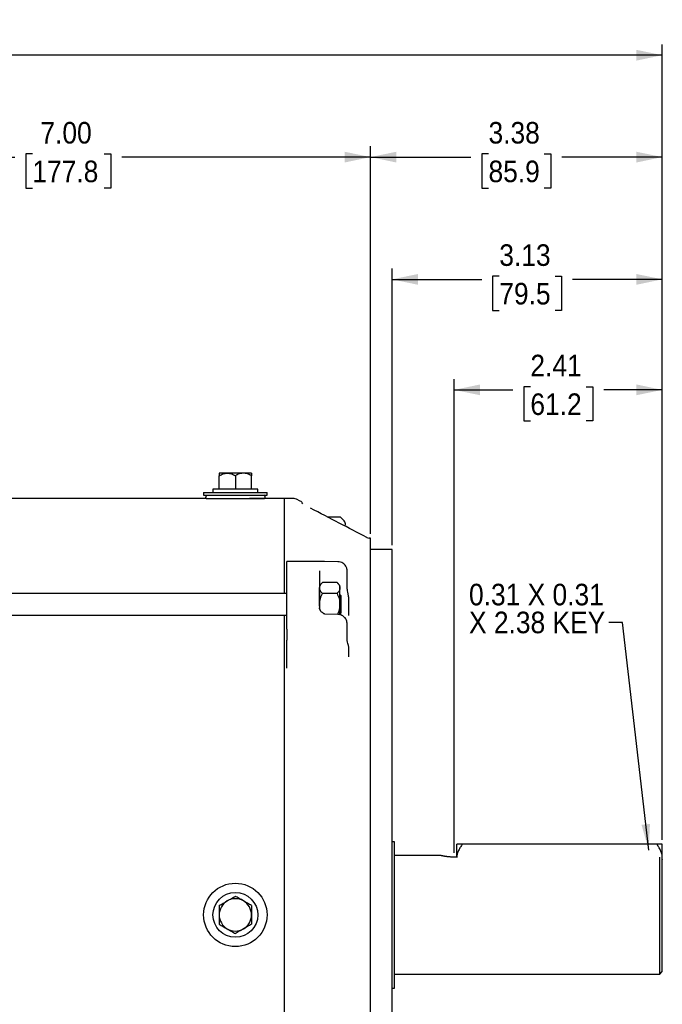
# Model space of a CAD drawing. Header units: inches. Extents: x 1.5 to 80, y 0 to 40.3.
# Tile 3 of 15: x 19.3 to 26.7, y 28.8 to 40.3. Entities that reach past the tile are written whole.
import ezdxf

# ---------------------------------------------------------------- set-up
doc = ezdxf.new("R2010")
doc.units = ezdxf.units.IN
doc.header["$MEASUREMENT"] = 0
doc.linetypes.add('SLD-Solid', pattern=[0])
doc.layers.add('SLD-0', color=7, linetype='Continuous')
doc.styles.add('SLDTEXTSTYLE0', font='GOTHIC.TTF', dxfattribs={"width": 0.913})
doc.styles.get("Standard").update_dxf_attribs({"font": 'GOTHIC.TTF'})
doc.dimstyles.new('SLDDIMSTYLE0', dxfattribs={"dimtxt": 0.25, "dimasz": 0.3, "dimexe": 0, "dimexo": 0.0625, "dimgap": 0.0625, "dimtad": 0, "dimtih": 1, "dimtoh": 1, "dimrnd": 1e-09, "dimzin": 4, "dimdsep": 46, "dimtxsty": 'SLDTEXTSTYLE0', "dimsah": 1, "dimcen": 0.09, "dimadec": 0, "dimazin": 1, "dimtfac": 1, "dimtofl": 0, "dimtmove": 0, "dimatfit": 3, "dimfxl": 0, "dimfrac": 2, "dimtolj": 1, "dimtzin": 12, "dimarcsym": 0})
doc.dimstyles.new('SLDDIMSTYLE1', dxfattribs={"dimtxt": 0.25, "dimasz": 0.3, "dimexe": 0, "dimexo": 0.0625, "dimgap": 0.0625, "dimtad": 0, "dimtih": 1, "dimtoh": 1, "dimrnd": 1e-09, "dimzin": 12, "dimdsep": 46, "dimtxsty": 'SLDTEXTSTYLE0', "dimsah": 1, "dimcen": 0.09, "dimadec": 0, "dimazin": 3, "dimtfac": 1, "dimtofl": 0, "dimtmove": 0, "dimatfit": 3, "dimfxl": 0, "dimfrac": 2, "dimtolj": 1, "dimtzin": 12, "dimarcsym": 0})
doc.dimstyles.new('SLDDIMSTYLE3', dxfattribs={"dimtxt": 0.18, "dimasz": 0.3, "dimexe": 0, "dimexo": 0.0625, "dimgap": 0, "dimtad": 0, "dimtih": 1, "dimtoh": 1, "dimdec": 0, "dimrnd": 1e-09, "dimzin": 0, "dimdsep": 46, "dimtxsty": 'Standard', "dimsah": 1, "dimcen": 0.09, "dimadec": 0, "dimazin": 0, "dimtfac": 0.3, "dimtdec": 0, "dimtofl": 0, "dimtmove": 0, "dimatfit": 3, "dimfxl": 0, "dimfrac": 2, "dimtolj": 1, "dimtzin": 0, "dimarcsym": 0})

# ---------------------------------------------------------------- blocks, each defined once
blk = doc.blocks.new('_D_2')
at = {"layer": 'SLD-0'}
for p, q in [((24.313, 30.602), (24.313, 36.092)), ((26.723, 30.753), (26.723, 36.092)), ((24.313, 35.967), (24.992, 35.967)), ((25.195, 36.004), (25.118, 36.004)), ((25.118, 36.004), (25.118, 35.607)), ((25.841, 36.004), (25.917, 36.004)), ((25.917, 36.004), (25.917, 35.607)), ((26.723, 35.967), (26.044, 35.967)), ((25.118, 35.607), (25.195, 35.607)), ((25.917, 35.607), (25.841, 35.607))]:
    blk.add_line(p, q, dxfattribs=at)
for points in [[(24.313, 35.967), (24.613, 35.905), (24.613, 36.03)], [(26.723, 35.967), (26.423, 36.03), (26.423, 35.905)]]:
    blk.add_solid(points, dxfattribs=at)
at = {"layer": 'SLD-0', "char_height": 0.25, "attachment_point": 1, "style": 'SLDTEXTSTYLE0'}
for s, insert in [('2.41', (25.195, 36.374)), ('61.2', (25.195, 35.926))]:
    blk.add_mtext(s, dxfattribs=dict(at, insert=insert))
blk = doc.blocks.new('_D_7')
at = {"layer": 'SLD-0'}
for p, q in [((8.008, 33.932), (8.008, 39.971)), ((26.723, 30.753), (26.723, 39.971)), ((8.008, 39.846), (16.747, 39.846)), ((16.95, 39.883), (16.874, 39.883)), ((16.874, 39.883), (16.874, 39.486)), ((17.781, 39.883), (17.857, 39.883)), ((17.857, 39.883), (17.857, 39.486)), ((26.723, 39.846), (17.984, 39.846)), ((16.874, 39.486), (16.95, 39.486)), ((17.857, 39.486), (17.781, 39.486))]:
    blk.add_line(p, q, dxfattribs=at)
for points in [[(8.008, 39.846), (8.308, 39.783), (8.308, 39.908)], [(26.723, 39.846), (26.423, 39.908), (26.423, 39.783)]]:
    blk.add_solid(points, dxfattribs=at)
at = {"layer": 'SLD-0', "char_height": 0.25, "attachment_point": 1, "style": 'SLDTEXTSTYLE0'}
for s, insert in [('18.72', (16.95, 40.253)), ('475.4', (16.95, 39.805))]:
    blk.add_mtext(s, dxfattribs=dict(at, insert=insert))
blk = doc.blocks.new('_D_10')
at = {"layer": 'SLD-0'}
for p, q in [((23.593, 34.166), (23.593, 37.373)), ((26.723, 30.753), (26.723, 37.373)), ((23.593, 37.248), (24.632, 37.248)), ((24.835, 37.284), (24.758, 37.284)), ((24.758, 37.284), (24.758, 36.887)), ((25.481, 37.284), (25.557, 37.284)), ((25.557, 37.284), (25.557, 36.887)), ((26.723, 37.248), (25.684, 37.248)), ((24.758, 36.887), (24.835, 36.887)), ((25.557, 36.887), (25.481, 36.887))]:
    blk.add_line(p, q, dxfattribs=at)
for points in [[(23.593, 37.248), (23.893, 37.185), (23.893, 37.31)], [(26.723, 37.248), (26.423, 37.31), (26.423, 37.185)]]:
    blk.add_solid(points, dxfattribs=at)
at = {"layer": 'SLD-0', "char_height": 0.25, "attachment_point": 1, "style": 'SLDTEXTSTYLE0'}
for s, insert in [('3.13', (24.835, 37.654)), ('79.5', (24.835, 37.207))]:
    blk.add_mtext(s, dxfattribs=dict(at, insert=insert))
blk = doc.blocks.new('_D_11')
at = {"layer": 'SLD-0'}
for p, q in [((23.343, 34.3), (23.343, 38.79)), ((24.71, 38.702), (24.633, 38.702)), ((24.633, 38.702), (24.633, 38.305)), ((25.356, 38.702), (25.432, 38.702)), ((25.432, 38.702), (25.432, 38.305)), ((26.723, 30.753), (26.723, 38.79)), ((23.343, 38.665), (24.507, 38.665)), ((26.723, 38.665), (25.559, 38.665)), ((24.633, 38.305), (24.71, 38.305)), ((25.432, 38.305), (25.356, 38.305))]:
    blk.add_line(p, q, dxfattribs=at)
for points in [[(23.343, 38.665), (23.643, 38.602), (23.643, 38.727)], [(26.723, 38.665), (26.423, 38.727), (26.423, 38.602)]]:
    blk.add_solid(points, dxfattribs=at)
at = {"layer": 'SLD-0', "char_height": 0.25, "attachment_point": 1, "style": 'SLDTEXTSTYLE0'}
for s, insert in [('3.38', (24.71, 39.072)), ('85.9', (24.71, 38.624))]:
    blk.add_mtext(s, dxfattribs=dict(at, insert=insert))
blk = doc.blocks.new('_D_12')
at = {"layer": 'SLD-0'}
for p, q in [((16.343, 38.106), (16.343, 38.79)), ((19.427, 38.702), (19.351, 38.702)), ((19.351, 38.702), (19.351, 38.305)), ((20.258, 38.702), (20.335, 38.702)), ((20.335, 38.702), (20.335, 38.305)), ((23.343, 34.3), (23.343, 38.79)), ((16.343, 38.665), (19.224, 38.665)), ((23.343, 38.665), (20.461, 38.665)), ((19.351, 38.305), (19.427, 38.305)), ((20.335, 38.305), (20.258, 38.305)), ((16.343, 37.341), (16.343, 37.806)), ((16.343, 36.281), (16.343, 37.041))]:
    blk.add_line(p, q, dxfattribs=at)
for points in [[(16.343, 38.665), (16.643, 38.602), (16.643, 38.727)], [(23.343, 38.665), (23.043, 38.727), (23.043, 38.602)]]:
    blk.add_solid(points, dxfattribs=at)
at = {"layer": 'SLD-0', "char_height": 0.25, "attachment_point": 1, "style": 'SLDTEXTSTYLE0'}
for s, insert in [('7.00', (19.52, 39.072)), ('177.8', (19.427, 38.624))]:
    blk.add_mtext(s, dxfattribs=dict(at, insert=insert))
blk = doc.blocks.new('SW_NOTE_2')
at = {"layer": 'SLD-0', "color": 0, "char_height": 0.25, "attachment_point": 1, "style": 'SLDTEXTSTYLE0'}
for s, insert in [('0.31 X 0.31 ', (-1.621, 0.447)), ('X 2.38 KEY', (-1.621, 0.124))]:
    blk.add_mtext(s, dxfattribs=dict(at, insert=insert))

msp = doc.modelspace()

# ---------------------------------------------------------------- linework, layer by layer
at = {"layer": 'SLD-0', "linetype": 'SLD-Solid', "lineweight": 25}
for p, q in [((21.68408, 35.00139), (21.59033, 35.00139)), ((21.59033, 34.81639), (21.59033, 34.97238)), ((21.87158, 35.00139), (21.68408, 35.00139)), ((21.77783, 34.97238), (21.77783, 34.81639)), ((21.96533, 35.00139), (21.87158, 35.00139)), ((21.96533, 34.81639), (21.96533, 34.97238)), ((21.51783, 34.81639), (21.51783, 34.77639)), ((21.77783, 34.81639), (21.51783, 34.81639)), ((22.03783, 34.81639), (21.77783, 34.81639)), ((22.03783, 34.77639), (22.03783, 34.81639)), ((21.43996, 34.70639), (17.085, 34.70639)), ((21.41033, 34.77639), (21.41033, 34.74639)), ((21.41033, 34.77639), (22.14533, 34.77639)), ((21.41033, 34.74639), (22.14533, 34.74639)), ((21.43996, 34.70639), (22.1157, 34.70639)), ((21.94283, 34.70638), (21.94283, 34.70639)), ((22.34283, 34.70638), (21.94283, 34.70638)), ((22.14533, 34.74639), (22.14533, 34.77639)), ((22.45825, 34.70739), (22.34283, 34.70739)), ((22.34283, 34.70739), (22.34283, 33.60656)), ((22.53037, 34.67767), (22.48579, 34.7007)), ((23.34283, 34.24992), (23.32741, 34.24994)), ((23.34283, 25.51486), (23.34283, 34.24992)), ((23.34317, 34.24969), (23.34283, 34.24969)), ((23.47719, 34.11643), (23.34283, 34.11877)), ((23.59283, 25.64872), (23.59283, 34.11606)), ((22.75934, 33.97905), (22.37283, 33.97905)), ((22.37283, 33.93152), (22.37283, 33.97905)), ((22.37283, 33.45514), (22.37283, 33.93152)), ((22.96346, 33.97599), (22.8113, 33.97662)), ((23.07319, 33.67598), (23.07319, 33.86585)), ((22.78671, 33.73444), (22.75283, 33.70056)), ((22.75283, 33.48156), (22.75283, 33.67122)), ((22.95545, 33.73444), (22.78671, 33.73444)), ((22.98933, 33.70056), (22.95545, 33.73444)), ((22.98933, 33.67122), (22.98933, 33.70056)), ((22.98933, 33.48156), (22.98933, 33.67122)), ((22.37283, 33.60656), (10.58283, 33.60656)), ((22.95545, 33.608), (22.78671, 33.608)), ((23.00283, 33.58156), (22.98933, 33.59506)), ((23.00283, 33.48156), (23.00283, 33.58156)), ((23.09186, 33.5222), (23.09043, 33.55977)), ((22.37283, 33.19508), (22.37283, 33.45514)), ((22.75209, 33.43367), (22.75183, 33.43995)), ((22.98933, 33.35984), (22.98933, 33.48156)), ((23.00283, 33.38156), (23.00283, 33.48156)), ((10.58283, 33.35656), (22.37283, 33.35656)), ((22.34283, 33.35656), (22.34283, 29.88239)), ((22.96467, 33.36466), (22.81249, 33.36921)), ((22.98933, 33.36806), (23.00283, 33.38156)), ((23.07319, 33.06275), (23.07319, 33.25262)), ((22.37283, 33.19508), (22.37283, 33.06579)), ((22.37283, 32.7409), (22.37283, 33.06579)), ((23.62283, 30.72989), (23.59283, 30.72989)), ((23.62283, 29.03489), (23.62283, 30.72989)), ((24.34283, 30.55195), (24.34283, 30.70339)), ((26.65811, 30.70339), (24.40755, 30.70339)), ((26.72283, 30.54714), (26.72283, 30.70339)), ((24.15683, 30.56989), (23.62283, 30.56989)), ((24.34283, 30.55195), (24.31283, 30.55195)), ((26.69283, 29.19489), (26.69283, 30.55195)), ((26.71956, 30.5211), (26.72283, 30.54714)), ((26.72119, 30.5228), (26.72283, 30.52111)), ((26.72283, 30.52111), (26.72283, 30.54714)), ((26.72283, 29.22489), (26.72283, 30.52111)), ((22.34283, 29.88239), (22.34283, 26.40821)), ((26.69283, 29.19489), (26.72283, 29.22489)), ((23.62283, 29.19489), (26.69283, 29.19489)), ((23.59283, 29.03489), (23.62283, 29.03489))]:
    msp.add_line(p, q, dxfattribs=at)
at = {"layer": 'SLD-0', "linetype": 'SLD-Solid', "lineweight": 25, "flags": 128}
for points in [[(22.64827, 34.59619), (22.64833, 34.59588), (22.64827, 34.59574)], [(23.29988, 34.25685), (23.29998, 34.25663), (23.29992, 34.25646)], [(23.32741, 34.24994), (23.32763, 34.24993), (23.32766, 34.24972)]]:
    msp.add_lwpolyline(points, dxfattribs=at)
at = {"layer": 'SLD-0', "linetype": 'SLD-Solid', "lineweight": 25}
for radius in [0.3675, 0.26]:
    msp.add_circle((21.77783, 29.88239), radius, dxfattribs=at)
for centre, radius, start, end in [((21.45783, 34.72387), 0.025, 115.750614, 224.371384), ((22.09783, 34.72387), 0.025, 315.628616, 64.249386), ((22.45825, 34.64739), 0.06, 62.684181, 90), ((22.50283, 34.62436), 0.06, 22.170519, 62.684181), ((21.77783, 29.88239), 0.1875, 120, 180), ((21.77783, 29.88239), 0.1875, 60, 120), ((21.77783, 29.88239), 0.1875, 0, 60), ((21.77783, 29.88239), 0.1875, 180, 240), ((21.77783, 29.88239), 0.1875, 300, 0), ((21.77783, 29.88239), 0.1875, 240, 300)]:
    msp.add_arc(centre, radius, start, end, dxfattribs=at)
for points, knots in [([(21.59033, 34.97238), (21.60502, 34.98086), (21.62005, 34.98807), (21.64339, 34.99578), (21.65131, 34.99783), (21.66749, 35.00064), (21.67579, 35.00139), (21.68408, 35.00139)], [0, 0, 0, 0, 0.5, 0.5, 0.75, 0.75, 1, 1, 1, 1]), ([(21.59033, 35.00139), (21.59033, 35.00139), (21.59033, 34.99846), (21.59033, 34.99073), (21.59033, 34.9876), (21.59033, 34.98054), (21.59033, 34.97661), (21.59033, 34.97238)], [0, 0, 0, 0, 0.5, 0.5, 0.75, 0.75, 1, 1, 1, 1]), ([(21.68408, 35.00139), (21.70054, 35.00139), (21.71657, 34.99846), (21.7401, 34.99073), (21.74787, 34.9876), (21.76305, 34.98054), (21.7705, 34.97661), (21.77783, 34.97238)], [0, 0, 0, 0, 0.5, 0.5, 0.75, 0.75, 1, 1, 1, 1]), ([(21.87158, 35.00139), (21.85512, 35.00139), (21.8391, 34.99846), (21.81557, 34.99073), (21.8078, 34.9876), (21.79261, 34.98054), (21.78517, 34.97661), (21.77783, 34.97238)], [0, 0, 0, 0, 0.5, 0.5, 0.75, 0.75, 1, 1, 1, 1]), ([(21.96533, 34.97238), (21.95064, 34.98086), (21.93562, 34.98807), (21.91227, 34.99578), (21.90435, 34.99783), (21.88818, 35.00064), (21.87988, 35.00139), (21.87158, 35.00139)], [0, 0, 0, 0, 0.5, 0.5, 0.75, 0.75, 1, 1, 1, 1]), ([(21.96533, 35.00139), (21.96533, 35.00139), (21.96533, 34.99846), (21.96533, 34.99073), (21.96533, 34.9876), (21.96533, 34.98054), (21.96533, 34.97661), (21.96533, 34.97238)], [0, 0, 0, 0, 0.5, 0.5, 0.75, 0.75, 1, 1, 1, 1]), ([(23.29988, 34.25685), (23.19333, 34.31236), (22.97615, 34.42552), (22.75892, 34.5386), (22.64827, 34.59619)], [0, 0, 0, 0, 0.49062573, 1, 1, 1, 1]), ([(22.84294, 34.49439), (22.84331, 34.49439), (22.84711, 34.49439), (22.85588, 34.49439), (22.86906, 34.49439), (22.88326, 34.49439), (22.8981, 34.49439), (22.91295, 34.49439), (22.92764, 34.49439), (22.9415, 34.49439), (22.95438, 34.49439), (22.96569, 34.49439), (22.97531, 34.49439), (22.98281, 34.49439), (22.98805, 34.49439), (22.99062, 34.49439), (22.99088, 34.49439), (22.99098, 34.49439)], [0, 0, 0, 0, 0.00804644, 0.08181613, 0.15350679, 0.22727648, 0.29896714, 0.37273683, 0.44442749, 0.51819718, 0.58988783, 0.66365752, 0.73534818, 0.80911787, 0.88080853, 0.95457822, 1, 1, 1, 1]), ([(23.04484, 34.38926), (23.04673, 34.39231), (23.0518, 34.40048), (23.05407, 34.41864), (23.04504, 34.4407), (23.02321, 34.46663), (23.0036, 34.48352), (22.99098, 34.49439)], [0, 0, 0, 0, 0.08236408, 0.22112644, 0.40265686, 0.61569218, 1, 1, 1, 1]), ([(23.59283, 34.11606), (23.55286, 34.11618), (23.51288, 34.11631), (23.47291, 34.11644), (23.42955, 34.11658), (23.38619, 34.11672), (23.34283, 34.11687)], [0, 0, 0, 0, 0.00304800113, 0.00304800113, 0.00304800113, 0.00635451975, 0.00635451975, 0.00635451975, 0.00635451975]), ([(22.8113, 33.97662), (22.80758, 33.9769), (22.79972, 33.97748), (22.78115, 33.97848), (22.76835, 33.97881), (22.75944, 33.97904)], [0, 0, 0, 0, 0.21539542, 0.453634, 1, 1, 1, 1]), ([(23.07319, 33.8659), (23.07254, 33.87523), (23.07108, 33.89608), (23.05969, 33.9222), (23.04285, 33.94375), (23.02297, 33.9598), (22.99589, 33.97275), (22.97458, 33.97488), (22.96346, 33.97599)], [0, 0, 0, 0, 0.17131673, 0.3828383, 0.51090778, 0.65652612, 0.82086598, 1, 1, 1, 1]), ([(22.75283, 33.87124), (22.75283, 33.86062), (22.75283, 33.83939), (22.75283, 33.80714), (22.75283, 33.77462), (22.75283, 33.74179), (22.75283, 33.70866), (22.75283, 33.67522), (22.75283, 33.64149), (22.75283, 33.60745), (22.75283, 33.57311), (22.75283, 33.53847), (22.75283, 33.50352), (22.75283, 33.46829), (22.75283, 33.44456), (22.75283, 33.43269)], [0, 0, 0, 0, 0.07699075, 0.15394767, 0.23087691, 0.30778461, 0.38467692, 0.46156, 0.53844, 0.61532308, 0.69221539, 0.76912309, 0.84605233, 0.92300925, 1, 1, 1, 1]), ([(22.75283, 33.67122), (22.75283, 33.68232), (22.75625, 33.69312), (22.76527, 33.70899), (22.76894, 33.71423), (22.77718, 33.72447), (22.78177, 33.72949), (22.78671, 33.73444)], [0, 0, 0, 0, 0.5, 0.5, 0.75, 0.75, 1, 1, 1, 1]), ([(22.78671, 33.608), (22.7768, 33.61791), (22.76838, 33.62804), (22.75938, 33.64378), (22.75699, 33.64912), (22.75371, 33.66003), (22.75283, 33.66563), (22.75283, 33.67122)], [0, 0, 0, 0, 0.5, 0.5, 0.75, 0.75, 1, 1, 1, 1]), ([(22.95545, 33.73444), (22.96536, 33.72453), (22.97378, 33.7144), (22.98279, 33.69866), (22.98518, 33.69332), (22.98846, 33.68241), (22.98933, 33.67681), (22.98933, 33.67122)], [0, 0, 0, 0, 0.5, 0.5, 0.75, 0.75, 1, 1, 1, 1]), ([(22.98933, 33.67122), (22.98933, 33.66012), (22.98592, 33.64931), (22.97689, 33.63345), (22.97323, 33.62821), (22.96499, 33.61797), (22.9604, 33.61294), (22.95545, 33.608)], [0, 0, 0, 0, 0.5, 0.5, 0.75, 0.75, 1, 1, 1, 1]), ([(23.09043, 33.55977), (23.08842, 33.57494), (23.08478, 33.60243), (23.07771, 33.63623), (23.07373, 33.66082), (23.07336, 33.67131), (23.07319, 33.67602)], [0, 0, 0, 0, 0.33227993, 0.60233146, 0.82129295, 1, 1, 1, 1]), ([(22.75283, 33.48156), (22.75283, 33.50376), (22.75625, 33.52537), (22.76527, 33.5571), (22.76894, 33.56759), (22.77718, 33.58807), (22.78177, 33.59811), (22.78671, 33.608)], [0, 0, 0, 0, 0.5, 0.5, 0.75, 0.75, 1, 1, 1, 1]), ([(22.95545, 33.608), (22.96536, 33.58818), (22.97378, 33.56792), (22.98279, 33.53643), (22.98518, 33.52576), (22.98846, 33.50394), (22.98933, 33.49275), (22.98933, 33.48156)], [0, 0, 0, 0, 0.5, 0.5, 0.75, 0.75, 1, 1, 1, 1]), ([(22.76505, 33.40748), (22.76501, 33.4076), (22.76121, 33.41675), (22.75727, 33.43636), (22.75324, 33.46103), (22.75294, 33.47626), (22.75283, 33.48156)], [0, 0, 0, 0, 0.004985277, 0.394447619, 0.789166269, 1, 1, 1, 1]), ([(22.98933, 33.48156), (22.98669, 33.45485), (22.98266, 33.4142), (22.96545, 33.37742), (22.95954, 33.36481)], [0, 0, 0, 0, 0.65710308, 1, 1, 1, 1]), ([(23.09283, 33.35074), (23.09283, 33.37839), (23.09283, 33.40748), (23.09283, 33.46621), (23.09283, 33.49584), (23.09283, 33.52456)], [0, 0, 0, 0, 0.5, 0.5, 1, 1, 1, 1]), ([(22.81249, 33.36921), (22.81136, 33.36934), (22.80816, 33.36971), (22.79783, 33.37411), (22.78165, 33.3864), (22.76629, 33.40438), (22.75592, 33.42181), (22.75337, 33.42971), (22.75209, 33.43367)], [0, 0, 0, 0, 0.0364222, 0.10257625, 0.33656437, 0.65390226, 0.82612979, 1, 1, 1, 1]), ([(23.07319, 33.25257), (23.07139, 33.26853), (23.06847, 33.2943), (23.04813, 33.32638), (23.02574, 33.34646), (23.00193, 33.35787), (22.98191, 33.36334), (22.97057, 33.3642), (22.96467, 33.36466)], [0, 0, 0, 0, 0.28676228, 0.46302397, 0.66029414, 0.81197086, 0.90208373, 1, 1, 1, 1]), ([(23.08818, 33.00539), (23.08519, 33.01174), (23.07892, 33.02505), (23.07516, 33.04976), (23.07319, 33.06269)], [0, 0, 0, 0, 0.47687777, 1, 1, 1, 1]), ([(23.09276, 32.97855), (23.0926, 32.98238), (23.09226, 32.99006), (23.08954, 33.00026), (23.08818, 33.00536)], [0, 0, 0, 0, 0.49962365, 1, 1, 1, 1]), ([(24.40755, 30.70339), (24.39928, 30.70339), (24.39134, 30.70339), (24.37652, 30.70339), (24.36962, 30.70339), (24.35755, 30.70339), (24.35237, 30.70339), (24.34492, 30.70339), (24.34283, 30.70339), (24.34283, 30.70339)], [0, 0, 0, 0, 0.25, 0.25, 0.5, 0.5, 0.75, 0.75, 1, 1, 1, 1]), ([(24.40755, 30.70339), (24.39928, 30.69169), (24.39134, 30.67982), (24.37652, 30.65555), (24.36962, 30.64315), (24.35755, 30.61746), (24.35237, 30.60418), (24.34492, 30.57612), (24.34283, 30.56172), (24.34283, 30.54714)], [0, 0, 0, 0, 0.25, 0.25, 0.5, 0.5, 0.75, 0.75, 1, 1, 1, 1]), ([(26.72283, 30.54714), (26.72283, 30.56165), (26.72079, 30.57581), (26.71532, 30.59664), (26.71308, 30.60354), (26.70803, 30.61702), (26.70522, 30.6236), (26.69613, 30.64299), (26.68921, 30.65545), (26.67434, 30.67979), (26.66639, 30.69168), (26.65811, 30.70339)], [0, 0, 0, 0, 0.25, 0.25, 0.375, 0.375, 0.5, 0.5, 0.75, 0.75, 1, 1, 1, 1]), ([(26.72283, 30.70339), (26.72283, 30.70339), (26.72079, 30.70339), (26.71532, 30.70339), (26.71308, 30.70339), (26.70803, 30.70339), (26.70522, 30.70339), (26.69613, 30.70339), (26.68921, 30.70339), (26.67434, 30.70339), (26.66639, 30.70339), (26.65811, 30.70339)], [0, 0, 0, 0, 0.25, 0.25, 0.375, 0.375, 0.5, 0.5, 0.75, 0.75, 1, 1, 1, 1]), ([(24.31283, 30.55195), (24.3025, 30.55195), (24.29234, 30.55219), (24.27237, 30.5531), (24.26245, 30.55378), (24.24358, 30.55546), (24.23464, 30.55645), (24.21771, 30.55862), (24.20973, 30.55981), (24.19539, 30.56214), (24.18894, 30.56329), (24.17754, 30.56546), (24.17271, 30.56645), (24.16491, 30.56809), (24.16189, 30.56875), (24.15785, 30.56965), (24.15683, 30.56989), (24.15683, 30.56989)], [0, 0, 0, 0, 0.125, 0.125, 0.25, 0.25, 0.375, 0.375, 0.5, 0.5, 0.625, 0.625, 0.75, 0.75, 0.875, 0.875, 1, 1, 1, 1]), ([(21.59033, 29.99064), (21.60502, 29.99912), (21.62005, 30.0078), (21.64339, 30.02127), (21.65131, 30.02585), (21.66749, 30.03518), (21.67579, 30.03998), (21.68408, 30.04477)], [0, 0, 0, 0, 0.5, 0.5, 0.75, 0.75, 1, 1, 1, 1]), ([(21.68408, 30.04477), (21.70054, 30.05427), (21.71657, 30.06352), (21.7401, 30.0771), (21.74787, 30.08159), (21.76305, 30.09036), (21.7705, 30.09466), (21.77783, 30.09889)], [0, 0, 0, 0, 0.5, 0.5, 0.75, 0.75, 1, 1, 1, 1]), ([(21.87158, 30.04477), (21.85512, 30.05427), (21.8391, 30.06352), (21.81557, 30.0771), (21.8078, 30.08159), (21.79261, 30.09036), (21.78517, 30.09466), (21.77783, 30.09889)], [0, 0, 0, 0, 0.5, 0.5, 0.75, 0.75, 1, 1, 1, 1]), ([(21.96533, 29.99064), (21.95064, 29.99912), (21.93562, 30.0078), (21.91227, 30.02127), (21.90435, 30.02585), (21.88818, 30.03518), (21.87988, 30.03998), (21.87158, 30.04477)], [0, 0, 0, 0, 0.5, 0.5, 0.75, 0.75, 1, 1, 1, 1]), ([(21.59033, 29.99064), (21.59033, 29.97367), (21.59033, 29.95633), (21.59033, 29.92937), (21.59033, 29.92022), (21.59033, 29.90155), (21.59033, 29.89196), (21.59033, 29.88239)], [0, 0, 0, 0, 0.5, 0.5, 0.75, 0.75, 1, 1, 1, 1]), ([(21.96533, 29.99064), (21.96533, 29.97367), (21.96533, 29.95633), (21.96533, 29.92937), (21.96533, 29.92022), (21.96533, 29.90155), (21.96533, 29.89196), (21.96533, 29.88239)], [0, 0, 0, 0, 0.5, 0.5, 0.75, 0.75, 1, 1, 1, 1]), ([(21.59033, 29.88239), (21.59033, 29.86338), (21.59033, 29.84488), (21.59033, 29.81771), (21.59033, 29.80873), (21.59033, 29.7912), (21.59033, 29.7826), (21.59033, 29.77413)], [0, 0, 0, 0, 0.5, 0.5, 0.75, 0.75, 1, 1, 1, 1]), ([(21.96533, 29.88239), (21.96533, 29.86338), (21.96533, 29.84488), (21.96533, 29.81771), (21.96533, 29.80873), (21.96533, 29.7912), (21.96533, 29.7826), (21.96533, 29.77413)], [0, 0, 0, 0, 0.5, 0.5, 0.75, 0.75, 1, 1, 1, 1]), ([(21.59033, 29.77413), (21.60502, 29.76565), (21.62005, 29.75698), (21.64339, 29.7435), (21.65131, 29.73893), (21.66749, 29.72959), (21.67579, 29.72479), (21.68408, 29.72001)], [0, 0, 0, 0, 0.5, 0.5, 0.75, 0.75, 1, 1, 1, 1]), ([(21.68408, 29.72001), (21.70054, 29.7105), (21.71657, 29.70125), (21.7401, 29.68767), (21.74787, 29.68318), (21.76305, 29.67441), (21.7705, 29.67011), (21.77783, 29.66588)], [0, 0, 0, 0, 0.5, 0.5, 0.75, 0.75, 1, 1, 1, 1]), ([(21.87158, 29.72001), (21.85512, 29.7105), (21.8391, 29.70125), (21.81557, 29.68767), (21.8078, 29.68318), (21.79261, 29.67441), (21.78517, 29.67011), (21.77783, 29.66588)], [0, 0, 0, 0, 0.5, 0.5, 0.75, 0.75, 1, 1, 1, 1]), ([(21.96533, 29.77413), (21.95064, 29.76565), (21.93562, 29.75698), (21.91227, 29.7435), (21.90435, 29.73893), (21.88818, 29.72959), (21.87988, 29.72479), (21.87158, 29.72001)], [0, 0, 0, 0, 0.5, 0.5, 0.75, 0.75, 1, 1, 1, 1])]:
    msp.add_open_spline(points, degree=3, knots=knots, dxfattribs=at)
for points in [[(23.29988, 34.25685), (23.30844, 34.25232), (23.31786, 34.24998), (23.32741, 34.24994)], [(23.09283, 32.87252), (23.09283, 32.91144), (23.09283, 32.94685), (23.09283, 32.97897)]]:
    msp.add_open_spline(points, degree=3, dxfattribs=at)
at = {"layer": 'SLD-0'}
msp.add_rational_spline([(24.31283, 30.55195), (24.23586, 30.55195), (24.15683, 30.56989)], [0.0170070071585, 0.0192159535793, 0.0214249], degree=2, dxfattribs=at)

# ---------------------------------------------------------------- block references
msp.add_blockref('SW_NOTE_2', (26.10503, 33.2728), dxfattribs=at)

# ---------------------------------------------------------------- dimensions: what is measured, and where the dimension line sits
for base, p1, p2, dimstyle, picture, middle in [((26.722832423, 39.845962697), (8.007832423, 33.8823858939), (26.722832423, 30.7033858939), 'SLDDIMSTYLE1', '_D_7', (17.365332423, 39.845962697)), ((16.34283, 38.66486), (23.34283, 34.24992), (16.34283, 36.23139), 'SLDDIMSTYLE0', '_D_12', (19.84283, 38.66486)), ((26.72283, 38.66486), (23.34283, 34.24992), (26.72283, 30.70339), 'SLDDIMSTYLE1', '_D_11', (25.03283, 38.66486)), ((26.72283, 37.24754), (23.59283, 34.11606), (26.72283, 30.70339), 'SLDDIMSTYLE1', '_D_10', (25.15783, 37.24754)), ((26.72283, 35.96712), (24.31283, 30.55195), (26.72283, 30.70339), 'SLDDIMSTYLE1', '_D_2', (25.51783, 35.96712))]:
    dim = msp.add_linear_dim(base=base, p1=p1, p2=p2, dimstyle=dimstyle, dxfattribs=at)
    dim.commit()
    dim.dimension.update_dxf_attribs({"geometry": picture, "text_midpoint": middle, "dimtype": 160})

# ---------------------------------------------------------------- leaders
msp.add_leader([(26.56546, 30.63361), (26.26188, 33.2728), (26.10503, 33.2728)], dimstyle='SLDDIMSTYLE3', dxfattribs=at)

doc.saveas('drawing.dxf')
